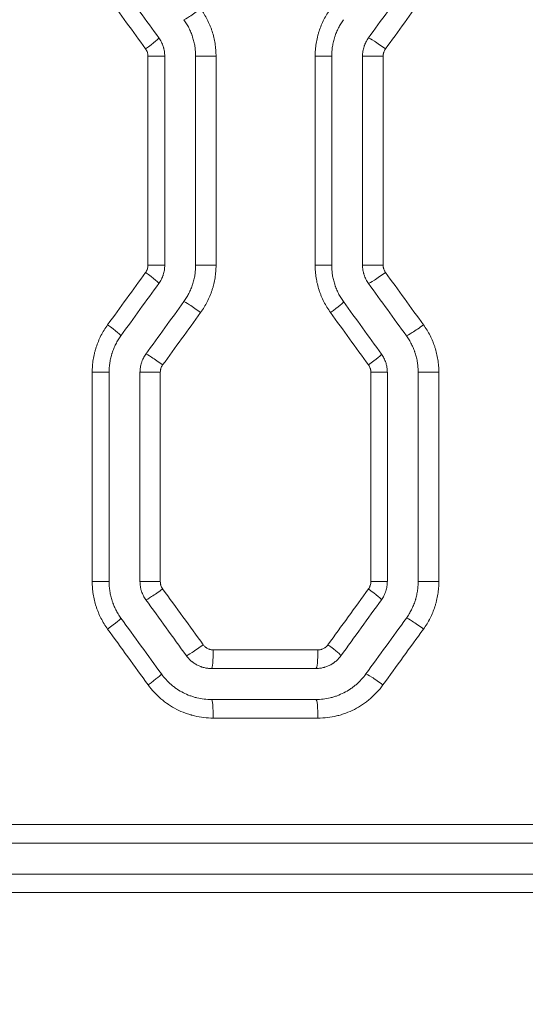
# Model space of a CAD drawing. Header units: millimetres. Extents: x 0 to 594, y 0 to 420.
# Tile 89 of 256: x 178.41 to 182.49, y 321.47 to 329.41. Entities that reach past the tile are written whole.
import ezdxf

# ---------------------------------------------------------------- set-up
doc = ezdxf.new("R2010")
doc.units = ezdxf.units.MM
doc.layers.add('1', color=7, linetype='Continuous', true_color=0xffffff)
doc.styles.add('Arial Unicode MS', font='txt')
doc.dimstyles.get("Standard").update_dxf_attribs({"dimtxt": 0.18, "dimasz": 0.18, "dimexe": 0.18, "dimexo": 0.0625, "dimgap": 0.09, "dimtad": 0, "dimtih": 1, "dimtoh": 1, "dimdec": 4, "dimzin": 0, "dimdsep": 46, "dimtxsty": 'Standard', "dimcen": 0.09, "dimadec": 0, "dimazin": 0, "dimtfac": 1, "dimtdec": 4, "dimtofl": 0, "dimtmove": 0, "dimatfit": 3, "dimfxl": 0, "dimtolj": 1, "dimtzin": 0, "dimarcsym": 0})

# ---------------------------------------------------------------- blocks, each defined once
blk = doc.blocks.new('_U7')
at = {"layer": '1', "color": 18, "lineweight": 13}
for p, q in [((142.2461, 334.5207), (158.2372, 334.5207)), ((156.2372, 334.5207), (156.2372, 246.0979)), ((142.2461, 295.1279), (158.2372, 295.1279)), ((156.2372, 246.0979), (161.2372, 246.0979))]:
    blk.add_line(p, q, dxfattribs=at)
at = {"layer": '1', "color": 18}
for points in [[(156.2372, 334.5207), (157.175, 331.0207), (155.2994, 331.0207)], [(156.2372, 295.1279), (155.2994, 298.6279), (157.175, 298.6279)]]:
    blk.add_solid(points, dxfattribs=at)
at = {"layer": '1', "color": 18, "linetype": 'Continuous', "lineweight": 13, "char_height": 2.5, "attachment_point": 7, "line_spacing_factor": 1.047437, "style": 'Arial Unicode MS'}
for s, insert in [('\\fArial Unicode MS|b0|i0;\\W1.0000;0.8', (162.8697, 244.2152)), ('\\fArial Unicode MS|b0|i0;\\W1.0000;CTRS', (169.9747, 244.2152)), ('\\fArial Unicode MS|b0|i0;\\W1.0000;FWD LIFTING POINTS ', (162.8697, 239.1709))]:
    blk.add_mtext(s, dxfattribs=dict(at, insert=insert))

msp = doc.modelspace()

# ---------------------------------------------------------------- linework, layer by layer
at = {"layer": '1', "color": 155, "linetype": 'Continuous', "lineweight": 13}
for p, q in [((179.4489, 329.1175), (179.5844, 329.1175)), ((179.4489, 327.4324), (179.4489, 329.1175)), ((179.9978, 329.1175), (179.8333, 329.1175)), ((179.9978, 329.1175), (179.9978, 327.4324)), ((180.7967, 329.1175), (180.9304, 329.1175)), ((180.7967, 327.4324), (180.7967, 329.1175)), ((181.3452, 329.1175), (181.1791, 329.1175)), ((181.3452, 329.1175), (181.3452, 327.4324)), ((179.4489, 327.4324), (179.5844, 327.4324)), ((179.9978, 327.4324), (179.8333, 327.4324)), ((180.7967, 327.4324), (180.9304, 327.4324)), ((181.3452, 327.4324), (181.1791, 327.4324)), ((178.9995, 326.5693), (179.1356, 326.5693)), ((178.9995, 324.8818), (178.9995, 326.5693)), ((179.5485, 326.5693), (179.3846, 326.5693)), ((179.5485, 326.5693), (179.5485, 324.8818)), ((181.2459, 326.5693), (181.3789, 326.5693)), ((181.2459, 324.8818), (181.2459, 326.5693)), ((181.7942, 326.5693), (181.6276, 326.5693)), ((181.7942, 326.5693), (181.7942, 324.8818)), ((178.9995, 324.8818), (179.1356, 324.8818)), ((179.5485, 324.8818), (179.3846, 324.8818)), ((181.2459, 324.8818), (181.3789, 324.8818)), ((181.7942, 324.8818), (181.6276, 324.8818)), ((179.9755, 324.3312), (180.8193, 324.3312)), ((180.8193, 323.7812), (179.9755, 323.7812)), ((173.2014, 322.9243), (187.9696, 322.9243)), ((187.9649, 322.3743), (173.2014, 322.3743))]:
    msp.add_line(p, q, dxfattribs=at)
at = {"layer": '1', "color": 155, "linetype": 'Continuous', "lineweight": 18}
for p, q in [((179.5844, 327.4324), (179.5844, 329.1175)), ((179.8333, 329.1175), (179.8333, 327.4324)), ((180.9304, 327.4324), (180.9304, 329.1175)), ((181.1791, 329.1175), (181.1791, 327.4324)), ((179.1356, 324.8818), (179.1356, 326.5693)), ((179.3846, 326.5693), (179.3846, 324.8818)), ((181.3789, 324.8818), (181.3789, 326.5693)), ((181.6276, 326.5693), (181.6276, 324.8818)), ((179.9603, 324.1812), (180.8029, 324.1812)), ((180.8029, 323.9312), (179.9603, 323.9312)), ((187.9698, 322.7743), (173.1955, 322.7743)), ((173.1955, 322.5243), (187.9646, 322.5243))]:
    msp.add_line(p, q, dxfattribs=at)
for centre, major_axis, ratio, start_param, end_param in [((169.0119, 338.5184), (109.2825, -150.4432), 0.016591, 1.4972, 1.500011), ((168.4813, 317.1188), (-111.0932, -152.9199), 0.016858, 1.662545, 1.665315), ((169.0431, 318.0589), (-109.1184, -150.2185), 0.016566, 1.641469, 1.644285), ((168.9423, 338.9895), (109.0639, -150.1443), 0.016559, 1.477922, 1.480743), ((168.4485, 317.0473), (-111.5435, -153.5392), 0.016927, 1.646104, 1.648859), ((168.6767, 338.7641), (110.8058, -152.5274), 0.016816, 1.479517, 1.482293), ((168.9742, 333.9377), (108.8523, -149.854), 0.016527, 1.494333, 1.497346), ((168.8679, 312.868), (-109.9447, -151.3493), 0.016689, 1.658415, 1.6614), ((169.2355, 333.2244), (108.0915, -148.8117), 0.016413, 1.497777, 1.50081), ((168.7598, 312.2868), (-109.8716, -151.2492), 0.016678, 1.661337, 1.664325)]:
    msp.add_ellipse(centre, major_axis=major_axis, ratio=ratio, start_param=start_param, end_param=end_param, dxfattribs=at)
at = {"layer": '1', "color": 155, "linetype": 'Continuous', "lineweight": 13}
for centre, major_axis, ratio, start_param, end_param in [((168.9346, 338.3917), (109.2011, -150.1268), 0.016563, 1.49733, 1.500148), ((179.8587, 329.4997), (0.1215, 0.088), 0.059088, 3.222534, 4.793779), ((179.4154, 329.1763), (-0.1215, -0.088), 0.056695, 1.648887, 3.169876), ((181.3471, 329.1761), (0.1215, -0.088), 0.06714, 1.478328, 3.049573), ((168.4064, 317.698), (-111.9756, -153.9214), 0.016976, 1.643295, 1.646043), ((179.4154, 327.3736), (-0.1215, 0.088), 0.056695, 3.113309, 4.634298), ((181.3471, 327.3738), (0.1215, 0.088), 0.06714, 3.233613, 4.804857), ((179.8587, 327.0502), (0.1215, -0.088), 0.059088, 1.489407, 3.060651), ((180.9041, 327.0503), (-0.1215, -0.088), 0.064745, 1.659963, 3.16989), ((169.2845, 337.9861), (107.6394, -147.993), 0.016333, 1.482101, 1.484961), ((179.1095, 326.9514), (-0.1215, 0.088), 0.055043, 3.113312, 4.636573), ((181.6528, 326.9516), (0.1215, 0.088), 0.068796, 3.23589, 4.807134), ((179.5529, 326.628), (0.1215, -0.088), 0.057435, 1.491681, 3.062926), ((181.2099, 326.6281), (-0.1215, -0.088), 0.066401, 1.66224, 3.169893), ((179.5529, 324.8231), (0.1215, 0.088), 0.057435, 3.220259, 4.791504), ((168.9308, 313.1307), (-109.2608, -150.2088), 0.016573, 1.657756, 1.660764), ((181.2099, 324.823), (-0.1215, 0.088), 0.066401, 3.113292, 4.620946), ((179.1095, 324.4997), (-0.1215, -0.088), 0.055043, 1.646613, 3.169874), ((181.6528, 324.4996), (0.1215, -0.088), 0.068796, 1.476051, 3.047295), ((168.6651, 333.5277), (110.6253, -152.0748), 0.016775, 1.49623, 1.499198), ((179.8793, 324.3725), (0.1215, 0.088), 0.059199, 3.222687, 4.793932), ((179.9603, 324.3312), (0, 0.15), 0.101318, 3.141593, 4.712389), ((180.8029, 324.3312), (0, 0.15), 0.109022, 3.141593, 4.712389), ((180.8836, 324.3724), (-0.1215, 0.088), 0.064634, 3.113295, 4.623375), ((179.4359, 324.0491), (-0.1215, -0.088), 0.056806, 1.64904, 3.169876), ((181.3266, 324.049), (0.1215, -0.088), 0.067029, 1.478481, 3.049726), ((179.9603, 323.7812), (0, -0.15), 0.101318, 1.570796, 3.141593), ((180.8029, 323.7812), (0, -0.15), 0.109022, 1.570796, 3.141593)]:
    msp.add_ellipse(centre, major_axis=major_axis, ratio=ratio, start_param=start_param, end_param=end_param, dxfattribs=at)
for points in [[(181.6703, 329.5983), (181.5683, 329.4576), (181.4663, 329.3168), (181.3642, 329.1761)], [(181.3642, 327.3738), (181.4663, 327.2331), (181.5683, 327.0923), (181.6703, 326.9516)], [(179.8738, 327.0502), (179.7717, 326.9095), (179.6696, 326.7688), (179.5675, 326.628)], [(179.5675, 324.8231), (179.6765, 324.6729), (179.7854, 324.5227), (179.8944, 324.3725)], [(181.6703, 324.4996), (181.5614, 324.3494), (181.4525, 324.1992), (181.3436, 324.049)]]:
    msp.add_open_spline(points, degree=3, dxfattribs=at)
for points, knots in [([(179.8738, 329.4997), (179.8839, 329.4858), (179.8933, 329.4716), (179.9111, 329.4426), (179.9276, 329.4129), (179.9418, 329.382), (179.9516, 329.3584), (179.9547, 329.3504), (179.9592, 329.3384), (179.9606, 329.3343), (179.9634, 329.3262), (179.9648, 329.3222), (179.9714, 329.3019), (179.9759, 329.2855), (179.9838, 329.2525), (179.9904, 329.2193), (179.9944, 329.1856), (179.9964, 329.1602), (179.9972, 329.1475), (179.9975, 329.1346), (179.9977, 329.1261), (179.9978, 329.1218), (179.9978, 329.1175)], [0, 0, 0, 0, 0.125, 0.125, 0.25, 0.375, 0.375, 0.4375, 0.4375, 0.46875, 0.46875, 0.5, 0.5, 0.625, 0.625, 0.75, 0.875, 0.875, 0.9375, 0.96875, 0.96875, 1, 1, 1, 1]), ([(180.7967, 329.1175), (180.7967, 329.1347), (180.7974, 329.1517), (180.8001, 329.1857), (180.8041, 329.2194), (180.8107, 329.2528), (180.8167, 329.2776), (180.8188, 329.2859), (180.8223, 329.2983), (180.8235, 329.3024), (180.826, 329.3106), (180.8273, 329.3147), (180.8339, 329.335), (180.8398, 329.351), (180.8528, 329.3823), (180.8669, 329.413), (180.8834, 329.4425), (180.9011, 329.4715), (180.9106, 329.4857), (180.9206, 329.4995)], [0, 0, 0, 0, 0.125, 0.125, 0.25, 0.375, 0.375, 0.4375, 0.4375, 0.46875, 0.46875, 0.5, 0.5, 0.625, 0.625, 0.75, 0.875, 0.875, 1, 1, 1, 1]), ([(179.4489, 329.1175), (179.4489, 329.1228), (179.4485, 329.128), (179.4473, 329.1357), (179.4465, 329.1396), (179.4455, 329.1434), (179.4448, 329.1459), (179.4444, 329.1472), (179.4424, 329.1535), (179.4384, 329.1631), (179.4329, 329.172), (179.4298, 329.1763)], [0, 0, 0, 0, 0.25, 0.25, 0.375, 0.4375, 0.4375, 0.5, 0.5, 0.75, 1, 1, 1, 1]), ([(181.3642, 329.1761), (181.3611, 329.1718), (181.3557, 329.1629), (181.3517, 329.1533), (181.3497, 329.1471), (181.3493, 329.1458), (181.3486, 329.1433), (181.3483, 329.142), (181.3473, 329.1382), (181.3468, 329.1357), (181.3456, 329.128), (181.3452, 329.1228), (181.3452, 329.1175)], [0, 0, 0, 0, 0.25, 0.5, 0.5, 0.5625, 0.5625, 0.625, 0.625, 0.75, 0.75, 1, 1, 1, 1]), ([(179.4298, 327.3736), (179.4329, 327.3779), (179.4357, 327.3824), (179.4392, 327.3893), (179.4408, 327.3929), (179.4423, 327.3966), (179.4432, 327.399), (179.4436, 327.4003), (179.4457, 327.4066), (179.4469, 327.4116), (179.4485, 327.4219), (179.4489, 327.4271), (179.4489, 327.4324)], [0, 0, 0, 0, 0.25, 0.25, 0.375, 0.4375, 0.4375, 0.5, 0.5, 0.75, 0.75, 1, 1, 1, 1]), ([(179.9978, 327.4324), (179.9978, 327.4152), (179.9971, 327.3982), (179.9944, 327.3642), (179.9904, 327.3305), (179.9838, 327.2971), (179.9778, 327.2723), (179.9746, 327.2599), (179.971, 327.2475), (179.9685, 327.2393), (179.9672, 327.2352), (179.9606, 327.2149), (179.9547, 327.1989), (179.9417, 327.1676), (179.9276, 327.1368), (179.911, 327.1073), (179.8933, 327.0783), (179.8839, 327.0641), (179.8738, 327.0502)], [0, 0, 0, 0, 0.125, 0.125, 0.25, 0.375, 0.375, 0.4375, 0.46875, 0.46875, 0.5, 0.5, 0.625, 0.625, 0.75, 0.875, 0.875, 1, 1, 1, 1]), ([(180.9206, 327.0503), (180.9106, 327.0642), (180.9011, 327.0784), (180.8834, 327.1074), (180.8668, 327.137), (180.8526, 327.1679), (180.8429, 327.1915), (180.8398, 327.1995), (180.8353, 327.2115), (180.8339, 327.2156), (180.8311, 327.2237), (180.8297, 327.2277), (180.8231, 327.2481), (180.8185, 327.2644), (180.8106, 327.2974), (180.8041, 327.3306), (180.8001, 327.3643), (180.7974, 327.3982), (180.7967, 327.4152), (180.7967, 327.4324)], [0, 0, 0, 0, 0.125, 0.125, 0.25, 0.375, 0.375, 0.4375, 0.4375, 0.46875, 0.46875, 0.5, 0.5, 0.625, 0.625, 0.75, 0.875, 0.875, 1, 1, 1, 1]), ([(181.3452, 327.4324), (181.3452, 327.4271), (181.3456, 327.4219), (181.3468, 327.4142), (181.3474, 327.4116), (181.3483, 327.4078), (181.3486, 327.4065), (181.3493, 327.404), (181.3497, 327.4028), (181.3517, 327.3966), (181.3537, 327.3918), (181.3572, 327.3848), (181.3585, 327.3826), (181.3612, 327.3781), (181.3627, 327.3759), (181.3642, 327.3738)], [0, 0, 0, 0, 0.25, 0.25, 0.375, 0.375, 0.4375, 0.4375, 0.5, 0.5, 0.75, 0.75, 0.875, 0.875, 1, 1, 1, 1]), ([(178.9995, 326.5693), (178.9995, 326.5865), (179.0002, 326.6036), (179.0029, 326.6375), (179.0069, 326.6713), (179.0135, 326.7046), (179.0195, 326.7295), (179.0216, 326.7378), (179.0251, 326.7501), (179.0263, 326.7542), (179.0288, 326.7624), (179.0301, 326.7665), (179.0367, 326.7868), (179.0426, 326.8028), (179.0556, 326.8341), (179.0697, 326.8648), (179.0862, 326.8944), (179.104, 326.9234), (179.1134, 326.9375), (179.1235, 326.9514)], [0, 0, 0, 0, 0.125, 0.125, 0.25, 0.375, 0.375, 0.4375, 0.4375, 0.46875, 0.46875, 0.5, 0.5, 0.625, 0.625, 0.75, 0.875, 0.875, 1, 1, 1, 1]), ([(181.6703, 326.9516), (181.6804, 326.9377), (181.6898, 326.9235), (181.7076, 326.8945), (181.7241, 326.8649), (181.7383, 326.834), (181.7481, 326.8103), (181.7512, 326.8024), (181.7556, 326.7903), (181.7571, 326.7863), (181.7599, 326.7782), (181.7612, 326.7741), (181.7678, 326.7538), (181.7724, 326.7374), (181.7803, 326.7044), (181.7869, 326.6712), (181.7909, 326.6375), (181.7929, 326.6121), (181.7936, 326.5993), (181.794, 326.5865), (181.7942, 326.5779), (181.7942, 326.5736), (181.7942, 326.5693)], [0, 0, 0, 0, 0.125, 0.125, 0.25, 0.375, 0.375, 0.4375, 0.4375, 0.46875, 0.46875, 0.5, 0.5, 0.625, 0.625, 0.75, 0.875, 0.875, 0.9375, 0.96875, 0.96875, 1, 1, 1, 1]), ([(179.5675, 326.628), (179.5644, 326.6238), (179.559, 326.6149), (179.555, 326.6052), (179.553, 326.599), (179.5526, 326.5977), (179.5519, 326.5952), (179.5515, 326.5939), (179.5506, 326.5901), (179.5501, 326.5875), (179.5489, 326.5798), (179.5485, 326.5746), (179.5485, 326.5693)], [0, 0, 0, 0, 0.25, 0.5, 0.5, 0.5625, 0.5625, 0.625, 0.625, 0.75, 0.75, 1, 1, 1, 1]), ([(181.2459, 326.5693), (181.2459, 326.5746), (181.2455, 326.5799), (181.2442, 326.5876), (181.2435, 326.5914), (181.2425, 326.5953), (181.2418, 326.5978), (181.2414, 326.5991), (181.2393, 326.6053), (181.2353, 326.6149), (181.2299, 326.6239), (181.2268, 326.6281)], [0, 0, 0, 0, 0.25, 0.25, 0.375, 0.4375, 0.4375, 0.5, 0.5, 0.75, 1, 1, 1, 1]), ([(179.1235, 324.4997), (179.1134, 324.5136), (179.104, 324.5278), (179.0862, 324.5568), (179.0696, 324.5865), (179.0554, 324.6173), (179.0457, 324.6409), (179.0425, 324.6489), (179.0381, 324.661), (179.0367, 324.665), (179.0339, 324.6731), (179.0325, 324.6772), (179.0259, 324.6975), (179.0213, 324.7139), (179.0134, 324.7468), (179.0068, 324.7801), (179.0029, 324.8137), (179.0002, 324.8476), (178.9995, 324.8646), (178.9995, 324.8818)], [0, 0, 0, 0, 0.125, 0.125, 0.25, 0.375, 0.375, 0.4375, 0.4375, 0.46875, 0.46875, 0.5, 0.5, 0.625, 0.625, 0.75, 0.875, 0.875, 1, 1, 1, 1]), ([(179.5485, 324.8818), (179.5485, 324.8765), (179.5489, 324.8713), (179.5501, 324.8636), (179.5506, 324.861), (179.5515, 324.8572), (179.5519, 324.8559), (179.5526, 324.8534), (179.553, 324.8521), (179.555, 324.8459), (179.557, 324.8411), (179.5605, 324.8342), (179.5624, 324.8308), (179.5645, 324.8275), (179.566, 324.8253), (179.5667, 324.8242), (179.5675, 324.8231)], [0, 0, 0, 0, 0.25, 0.25, 0.375, 0.375, 0.4375, 0.4375, 0.5, 0.5, 0.75, 0.75, 0.875, 0.9375, 0.9375, 1, 1, 1, 1]), ([(181.2268, 324.823), (181.2299, 324.8273), (181.2326, 324.8318), (181.2362, 324.8387), (181.2378, 324.8423), (181.2392, 324.846), (181.2402, 324.8484), (181.2406, 324.8497), (181.2426, 324.8559), (181.2438, 324.861), (181.2455, 324.8713), (181.2459, 324.8765), (181.2459, 324.8818)], [0, 0, 0, 0, 0.25, 0.25, 0.375, 0.4375, 0.4375, 0.5, 0.5, 0.75, 0.75, 1, 1, 1, 1]), ([(181.7942, 324.8818), (181.7942, 324.8646), (181.7935, 324.8475), (181.7909, 324.8136), (181.7869, 324.7798), (181.7802, 324.7465), (181.7743, 324.7216), (181.7711, 324.7092), (181.7675, 324.6969), (181.765, 324.6887), (181.7637, 324.6846), (181.7571, 324.6642), (181.7512, 324.6483), (181.7382, 324.6169), (181.724, 324.5861), (181.7075, 324.5566), (181.6898, 324.5276), (181.6804, 324.5134), (181.6703, 324.4996)], [0, 0, 0, 0, 0.125, 0.125, 0.25, 0.375, 0.375, 0.4375, 0.46875, 0.46875, 0.5, 0.5, 0.625, 0.625, 0.75, 0.875, 0.875, 1, 1, 1, 1]), ([(179.8944, 324.3725), (179.8967, 324.3693), (179.9017, 324.3632), (179.9074, 324.3577), (179.912, 324.3539), (179.9135, 324.3526), (179.9167, 324.3503), (179.9183, 324.3491), (179.9232, 324.3458), (179.9299, 324.3419), (179.9371, 324.3387), (179.9418, 324.337), (179.9427, 324.3367), (179.9446, 324.3361), (179.9474, 324.3352), (179.9503, 324.3344), (179.956, 324.333), (179.9598, 324.3324), (179.9676, 324.3314), (179.9715, 324.3312), (179.9755, 324.3312)], [0, 0, 0, 0, 0.125, 0.25, 0.25, 0.3125, 0.3125, 0.375, 0.375, 0.5, 0.625, 0.625, 0.65625, 0.65625, 0.6875, 0.75, 0.75, 0.875, 0.875, 1, 1, 1, 1]), ([(180.8193, 324.3312), (180.8232, 324.3312), (180.8311, 324.3317), (180.8388, 324.3331), (180.8445, 324.3344), (180.8464, 324.335), (180.8502, 324.3361), (180.8521, 324.3367), (180.8576, 324.3388), (180.8647, 324.3419), (180.8715, 324.3459), (180.8756, 324.3486), (180.8764, 324.3492), (180.878, 324.3503), (180.8804, 324.3521), (180.8827, 324.3539), (180.8871, 324.3577), (180.8899, 324.3604), (180.8952, 324.3662), (180.8977, 324.3692), (180.9001, 324.3724)], [0, 0, 0, 0, 0.125, 0.25, 0.25, 0.3125, 0.3125, 0.375, 0.375, 0.5, 0.625, 0.625, 0.65625, 0.65625, 0.6875, 0.75, 0.75, 0.875, 0.875, 1, 1, 1, 1]), ([(179.9755, 323.7812), (179.9498, 323.7812), (179.9244, 323.7827), (179.8738, 323.7887), (179.8487, 323.7932), (179.8176, 323.8007), (179.8114, 323.8023), (179.8021, 323.8048), (179.799, 323.8057), (179.7929, 323.8075), (179.7898, 323.8084), (179.7745, 323.813), (179.7624, 323.8171), (179.7267, 323.8303), (179.7034, 323.8405), (179.6583, 323.8636), (179.6363, 323.8765), (179.6123, 323.8925), (179.6096, 323.8943), (179.6044, 323.898), (179.6017, 323.8998), (179.5939, 323.9054), (179.5887, 323.9092), (179.5735, 323.9208), (179.5635, 323.9288), (179.5345, 323.9536), (179.5163, 323.9712), (179.4818, 324.0085), (179.4656, 324.0283), (179.4504, 324.0491)], [0, 0, 0, 0, 0.125, 0.125, 0.25, 0.25, 0.28125, 0.28125, 0.296875, 0.296875, 0.3125, 0.3125, 0.375, 0.375, 0.5, 0.5, 0.625, 0.625, 0.640625, 0.640625, 0.65625, 0.65625, 0.6875, 0.6875, 0.75, 0.75, 0.875, 0.875, 1, 1, 1, 1]), ([(181.3436, 324.049), (181.3285, 324.0281), (181.3123, 324.0083), (181.2777, 323.9709), (181.2593, 323.9532), (181.235, 323.9324), (181.23, 323.9283), (181.22, 323.9202), (181.215, 323.9163), (181.1997, 323.9047), (181.1893, 323.8973), (181.1576, 323.8761), (181.1358, 323.8633), (181.0906, 323.8403), (181.0674, 323.8301), (181.0373, 323.819), (181.0313, 323.8169), (181.0191, 323.8128), (181.0131, 323.8109), (180.9948, 323.8053), (180.9825, 323.802), (180.9455, 323.7931), (180.9206, 323.7887), (180.8703, 323.7827), (180.845, 323.7812), (180.8193, 323.7812)], [0, 0, 0, 0, 0.125, 0.125, 0.25, 0.25, 0.28125, 0.28125, 0.3125, 0.3125, 0.375, 0.375, 0.5, 0.5, 0.625, 0.625, 0.65625, 0.65625, 0.6875, 0.6875, 0.75, 0.75, 0.875, 0.875, 1, 1, 1, 1])]:
    msp.add_open_spline(points, degree=3, knots=knots, dxfattribs=at)
at = {"layer": '1', "color": 155, "linetype": 'Continuous', "lineweight": 18}
for points, knots in [([(179.7381, 329.4114), (179.7458, 329.4007), (179.7531, 329.3898), (179.7667, 329.3675), (179.7794, 329.3447), (179.7904, 329.3209), (179.7979, 329.3027), (179.8002, 329.2966), (179.8037, 329.2874), (179.8048, 329.2843), (179.8069, 329.278), (179.808, 329.2749), (179.813, 329.2593), (179.8165, 329.2467), (179.8226, 329.2213), (179.8277, 329.1957), (179.8307, 329.1699), (179.8328, 329.1438), (179.8333, 329.1307), (179.8333, 329.1175)], [0, 0, 0, 0, 0.125, 0.125, 0.25, 0.375, 0.375, 0.4375, 0.4375, 0.46875, 0.46875, 0.5, 0.5, 0.625, 0.625, 0.75, 0.875, 0.875, 1, 1, 1, 1]), ([(181.0254, 329.4114), (181.0177, 329.4007), (181.0104, 329.3898), (180.9969, 329.3675), (180.9842, 329.3448), (180.9733, 329.3212), (180.9634, 329.2971), (180.9588, 329.2848), (180.9538, 329.2692), (180.9528, 329.266), (180.9509, 329.2597), (180.95, 329.2566), (180.9473, 329.2471), (180.9456, 329.2407), (180.941, 329.2216), (180.936, 329.1959), (180.9329, 329.1699), (180.9308, 329.1438), (180.9303, 329.1307), (180.9303, 329.1175)], [0, 0, 0, 0, 0.125, 0.125, 0.25, 0.375, 0.375, 0.5, 0.5, 0.53125, 0.53125, 0.5625, 0.5625, 0.625, 0.625, 0.75, 0.875, 0.875, 1, 1, 1, 1]), ([(179.5367, 329.2644), (179.5444, 329.2538), (179.5512, 329.2426), (179.563, 329.2194), (179.568, 329.2074), (179.5731, 329.1917), (179.5741, 329.1886), (179.5758, 329.1822), (179.5767, 329.1791), (179.579, 329.1695), (179.5802, 329.1631), (179.5833, 329.1437), (179.5843, 329.1307), (179.5843, 329.1175)], [0, 0, 0, 0, 0.25, 0.25, 0.5, 0.5, 0.5625, 0.5625, 0.625, 0.625, 0.75, 0.75, 1, 1, 1, 1]), ([(181.2267, 329.2644), (181.219, 329.2538), (181.2121, 329.2426), (181.2033, 329.2251), (181.2006, 329.2192), (181.1968, 329.2101), (181.1956, 329.2071), (181.1933, 329.2009), (181.1923, 329.1978), (181.1872, 329.1821), (181.1842, 329.1694), (181.1801, 329.1437), (181.1791, 329.1307), (181.1791, 329.1175)], [0, 0, 0, 0, 0.25, 0.25, 0.375, 0.375, 0.4375, 0.4375, 0.5, 0.5, 0.75, 0.75, 1, 1, 1, 1]), ([(179.5843, 327.4324), (179.5843, 327.4192), (179.5833, 327.4062), (179.5792, 327.3805), (179.5762, 327.3678), (179.5711, 327.3521), (179.5701, 327.349), (179.5678, 327.3428), (179.5666, 327.3398), (179.5628, 327.3307), (179.5601, 327.3248), (179.5512, 327.3073), (179.5444, 327.2961), (179.5367, 327.2855)], [0, 0, 0, 0, 0.25, 0.25, 0.5, 0.5, 0.5625, 0.5625, 0.625, 0.625, 0.75, 0.75, 1, 1, 1, 1]), ([(179.8333, 327.4324), (179.8333, 327.4192), (179.8328, 327.4061), (179.8307, 327.38), (179.8276, 327.354), (179.8226, 327.3284), (179.818, 327.3092), (179.8163, 327.3029), (179.8136, 327.2934), (179.8127, 327.2902), (179.8108, 327.2839), (179.8098, 327.2807), (179.8047, 327.2651), (179.8002, 327.2528), (179.7903, 327.2287), (179.7794, 327.2051), (179.7667, 327.1824), (179.7531, 327.1601), (179.7458, 327.1492), (179.7381, 327.1385)], [0, 0, 0, 0, 0.125, 0.125, 0.25, 0.375, 0.375, 0.4375, 0.4375, 0.46875, 0.46875, 0.5, 0.5, 0.625, 0.625, 0.75, 0.875, 0.875, 1, 1, 1, 1]), ([(180.9303, 327.4324), (180.9303, 327.4192), (180.9308, 327.4061), (180.9329, 327.38), (180.9359, 327.3541), (180.941, 327.3286), (180.947, 327.3032), (180.9506, 327.2906), (180.9556, 327.275), (180.9567, 327.2718), (180.9588, 327.2656), (180.9599, 327.2625), (180.9633, 327.2532), (180.9657, 327.2471), (180.9732, 327.2289), (180.9841, 327.2052), (180.9968, 327.1824), (181.0104, 327.1601), (181.0177, 327.1492), (181.0254, 327.1385)], [0, 0, 0, 0, 0.125, 0.125, 0.25, 0.375, 0.375, 0.5, 0.5, 0.53125, 0.53125, 0.5625, 0.5625, 0.625, 0.625, 0.75, 0.875, 0.875, 1, 1, 1, 1]), ([(181.1791, 327.4324), (181.1791, 327.4192), (181.1801, 327.4061), (181.1832, 327.3868), (181.1845, 327.3804), (181.1868, 327.3708), (181.1876, 327.3676), (181.1894, 327.3613), (181.1903, 327.3581), (181.1954, 327.3425), (181.2004, 327.3305), (181.2122, 327.3073), (181.219, 327.2961), (181.2267, 327.2855)], [0, 0, 0, 0, 0.25, 0.25, 0.375, 0.375, 0.4375, 0.4375, 0.5, 0.5, 0.75, 0.75, 1, 1, 1, 1]), ([(179.2307, 326.8632), (179.223, 326.8526), (179.2157, 326.8417), (179.2021, 326.8194), (179.1895, 326.7967), (179.1786, 326.773), (179.1686, 326.7489), (179.1641, 326.7367), (179.159, 326.721), (179.158, 326.7179), (179.1561, 326.7116), (179.1552, 326.7084), (179.1525, 326.6989), (179.1509, 326.6925), (179.1463, 326.6734), (179.1412, 326.6477), (179.1381, 326.6218), (179.1361, 326.5957), (179.1356, 326.5826), (179.1356, 326.5693)], [0, 0, 0, 0, 0.125, 0.125, 0.25, 0.375, 0.375, 0.5, 0.5, 0.53125, 0.53125, 0.5625, 0.5625, 0.625, 0.625, 0.75, 0.875, 0.875, 1, 1, 1, 1]), ([(181.5324, 326.8632), (181.5401, 326.8526), (181.5474, 326.8416), (181.561, 326.8193), (181.5737, 326.7965), (181.5846, 326.7728), (181.5921, 326.7546), (181.5945, 326.7485), (181.5979, 326.7392), (181.599, 326.7361), (181.6012, 326.7299), (181.6022, 326.7268), (181.6073, 326.7111), (181.6108, 326.6985), (181.6169, 326.6732), (181.6219, 326.6476), (181.625, 326.6217), (181.627, 326.5957), (181.6276, 326.5826), (181.6276, 326.5693)], [0, 0, 0, 0, 0.125, 0.125, 0.25, 0.375, 0.375, 0.4375, 0.4375, 0.46875, 0.46875, 0.5, 0.5, 0.625, 0.625, 0.75, 0.875, 0.875, 1, 1, 1, 1]), ([(179.4322, 326.7163), (179.4244, 326.7056), (179.4176, 326.6945), (179.4088, 326.677), (179.406, 326.6711), (179.4023, 326.662), (179.4011, 326.6589), (179.3988, 326.6527), (179.3977, 326.6496), (179.3927, 326.634), (179.3897, 326.6213), (179.3856, 326.5956), (179.3846, 326.5825), (179.3846, 326.5693)], [0, 0, 0, 0, 0.25, 0.25, 0.375, 0.375, 0.4375, 0.4375, 0.5, 0.5, 0.75, 0.75, 1, 1, 1, 1]), ([(181.3312, 326.7163), (181.3389, 326.7056), (181.3457, 326.6945), (181.3575, 326.6713), (181.3625, 326.6592), (181.3676, 326.6436), (181.3686, 326.6404), (181.3703, 326.6341), (181.3712, 326.6309), (181.3735, 326.6214), (181.3747, 326.6149), (181.3778, 326.5956), (181.3788, 326.5825), (181.3788, 326.5693)], [0, 0, 0, 0, 0.25, 0.25, 0.5, 0.5, 0.5625, 0.5625, 0.625, 0.625, 0.75, 0.75, 1, 1, 1, 1]), ([(179.1356, 324.8818), (179.1356, 324.8686), (179.1361, 324.8555), (179.1381, 324.8294), (179.1412, 324.8035), (179.1462, 324.778), (179.1523, 324.7526), (179.1558, 324.74), (179.1609, 324.7244), (179.1619, 324.7213), (179.1641, 324.715), (179.1652, 324.7119), (179.1686, 324.7027), (179.171, 324.6965), (179.1785, 324.6784), (179.1894, 324.6546), (179.2021, 324.6318), (179.2157, 324.6095), (179.223, 324.5986), (179.2307, 324.5879)], [0, 0, 0, 0, 0.125, 0.125, 0.25, 0.375, 0.375, 0.5, 0.5, 0.53125, 0.53125, 0.5625, 0.5625, 0.625, 0.625, 0.75, 0.875, 0.875, 1, 1, 1, 1]), ([(179.3846, 324.8818), (179.3846, 324.8686), (179.3856, 324.8556), (179.3887, 324.8362), (179.3899, 324.8298), (179.3922, 324.8202), (179.3931, 324.817), (179.3948, 324.8107), (179.3958, 324.8075), (179.4009, 324.7919), (179.4059, 324.7799), (179.4177, 324.7567), (179.4244, 324.7455), (179.4322, 324.7349)], [0, 0, 0, 0, 0.25, 0.25, 0.375, 0.375, 0.4375, 0.4375, 0.5, 0.5, 0.75, 0.75, 1, 1, 1, 1]), ([(181.3788, 324.8818), (181.3788, 324.8686), (181.3778, 324.8556), (181.3737, 324.8299), (181.3707, 324.8172), (181.3656, 324.8015), (181.3646, 324.7984), (181.3623, 324.7922), (181.3611, 324.7892), (181.3573, 324.7801), (181.3546, 324.7742), (181.3457, 324.7567), (181.3389, 324.7455), (181.3312, 324.7349)], [0, 0, 0, 0, 0.25, 0.25, 0.5, 0.5, 0.5625, 0.5625, 0.625, 0.625, 0.75, 0.75, 1, 1, 1, 1]), ([(181.6276, 324.8818), (181.6276, 324.8686), (181.627, 324.8555), (181.625, 324.8294), (181.6219, 324.8034), (181.6168, 324.7777), (181.6122, 324.7586), (181.6106, 324.7523), (181.6079, 324.7428), (181.607, 324.7396), (181.6051, 324.7333), (181.6041, 324.7301), (181.599, 324.7145), (181.5945, 324.7022), (181.5845, 324.6781), (181.5737, 324.6545), (181.561, 324.6318), (181.5474, 324.6095), (181.5401, 324.5986), (181.5324, 324.5879)], [0, 0, 0, 0, 0.125, 0.125, 0.25, 0.375, 0.375, 0.4375, 0.4375, 0.46875, 0.46875, 0.5, 0.5, 0.625, 0.625, 0.75, 0.875, 0.875, 1, 1, 1, 1]), ([(179.7586, 324.2843), (179.7644, 324.2762), (179.7769, 324.261), (179.7911, 324.2474), (179.8004, 324.2394), (179.8023, 324.2378), (179.8062, 324.2347), (179.8081, 324.2332), (179.814, 324.2287), (179.818, 324.2259), (179.8302, 324.2178), (179.8386, 324.2128), (179.8559, 324.204), (179.8649, 324.2), (179.8764, 324.1958), (179.8788, 324.1949), (179.8834, 324.1934), (179.8858, 324.1926), (179.8928, 324.1905), (179.8975, 324.1892), (179.9118, 324.1858), (179.9213, 324.1841), (179.9407, 324.1818), (179.9504, 324.1812), (179.9603, 324.1812)], [0, 0, 0, 0, 0.125, 0.25, 0.25, 0.28125, 0.28125, 0.3125, 0.3125, 0.375, 0.375, 0.5, 0.5, 0.625, 0.625, 0.65625, 0.65625, 0.6875, 0.6875, 0.75, 0.75, 0.875, 0.875, 1, 1, 1, 1]), ([(181.0049, 324.2843), (180.9991, 324.2762), (180.9928, 324.2687), (180.9796, 324.2543), (180.9726, 324.2475), (180.9614, 324.238), (180.9557, 324.2334), (180.9498, 324.229), (180.9457, 324.2261), (180.9437, 324.2247), (180.9335, 324.2179), (180.925, 324.2129), (180.9076, 324.204), (180.8987, 324.2001), (180.8849, 324.195), (180.8803, 324.1935), (180.8732, 324.1913), (180.8709, 324.1906), (180.8661, 324.1893), (180.8637, 324.1887), (180.8517, 324.1858), (180.8421, 324.1841), (180.8226, 324.1818), (180.8128, 324.1812), (180.8029, 324.1812)], [0, 0, 0, 0, 0.125, 0.125, 0.25, 0.25, 0.3125, 0.34375, 0.34375, 0.375, 0.375, 0.5, 0.5, 0.625, 0.625, 0.6875, 0.6875, 0.71875, 0.71875, 0.75, 0.75, 0.875, 0.875, 1, 1, 1, 1]), ([(179.5572, 324.1373), (179.5688, 324.1213), (179.5813, 324.1061), (179.6078, 324.0773), (179.6218, 324.0638), (179.6441, 324.0447), (179.6555, 324.0355), (179.6674, 324.0267), (179.6754, 324.021), (179.6795, 324.0182), (179.6999, 324.0045), (179.7168, 323.9946), (179.7515, 323.9768), (179.7693, 323.969), (179.7967, 323.9588), (179.806, 323.9557), (179.8201, 323.9514), (179.8248, 323.95), (179.8343, 323.9474), (179.8391, 323.9462), (179.863, 323.9404), (179.8822, 323.937), (179.921, 323.9324), (179.9406, 323.9312), (179.9603, 323.9312)], [0, 0, 0, 0, 0.125, 0.125, 0.25, 0.25, 0.3125, 0.34375, 0.34375, 0.375, 0.375, 0.5, 0.5, 0.625, 0.625, 0.6875, 0.6875, 0.71875, 0.71875, 0.75, 0.75, 0.875, 0.875, 1, 1, 1, 1]), ([(181.2061, 324.1373), (181.1945, 324.1213), (181.182, 324.1061), (181.1555, 324.0772), (181.1413, 324.0636), (181.1226, 324.0476), (181.1188, 324.0444), (181.1111, 324.0382), (181.1072, 324.0352), (181.0955, 324.0263), (181.0875, 324.0206), (181.0631, 324.0043), (181.0463, 323.9944), (181.0116, 323.9767), (180.9937, 323.9689), (180.9706, 323.9603), (180.966, 323.9587), (180.9566, 323.9555), (180.952, 323.954), (180.9379, 323.9498), (180.9285, 323.9472), (180.9, 323.9404), (180.8809, 323.937), (180.8422, 323.9324), (180.8227, 323.9312), (180.8029, 323.9312)], [0, 0, 0, 0, 0.125, 0.125, 0.25, 0.25, 0.28125, 0.28125, 0.3125, 0.3125, 0.375, 0.375, 0.5, 0.5, 0.625, 0.625, 0.65625, 0.65625, 0.6875, 0.6875, 0.75, 0.75, 0.875, 0.875, 1, 1, 1, 1])]:
    msp.add_open_spline(points, degree=3, knots=knots, dxfattribs=at)

# ---------------------------------------------------------------- dimensions: what is measured, and where the dimension line sits
at = {"layer": '1', "color": 18, "linetype": 'Continuous', "lineweight": 13}
dim = msp.add_linear_dim(base=(156.2372, 295.1279), p1=(142.2461, 334.5207), p2=(142.2461, 295.1279), angle=90, text=' <> \\fArial Unicode MS|b0|i0;\\C18;{\\H1.00x;\\fArial Unicode MS|b0|i0;CTRS\\fArial Unicode MS|b0|i0;}\\C18;\\P\\fArial Unicode MS|b0|i0;\\C18;{\\H1.00x;\\fArial Unicode MS|b0|i0;FWD LIFTING POINTS \\fArial Unicode MS|b0|i0;}\\C18;', dimstyle='Standard', override={"dimtxt": 2.5, "dimasz": 3.5, "dimexe": 2, "dimexo": 0, "dimgap": 1.5, "dimtih": 1, "dimtoh": 1, "dimdec": 1, "dimlfac": 0.02, "dimzin": 8, "dimdsep": 46, "dimlunit": 2, "dimtxsty": 'Arial Unicode MS', "dimsah": 1, "dimse1": 0, "dimse2": 0, "dimsd1": 0, "dimsd2": 0, "dimclrd": 18, "dimclre": 18, "dimclrt": 18, "dimtol": 0, "dimtm": -0.1, "dimtfac": 1.4, "dimtdec": 2, "dimtofl": 1, "dimtmove": 1, "dimtzin": 8, "dimlwd": 13, "dimlwe": 13}, dxfattribs=at)
dim.commit()
dim.dimension.update_dxf_attribs({"geometry": '_U7', "text_midpoint": (181.2385, 243.592), "dimtype": 160})

doc.saveas('drawing.dxf')
